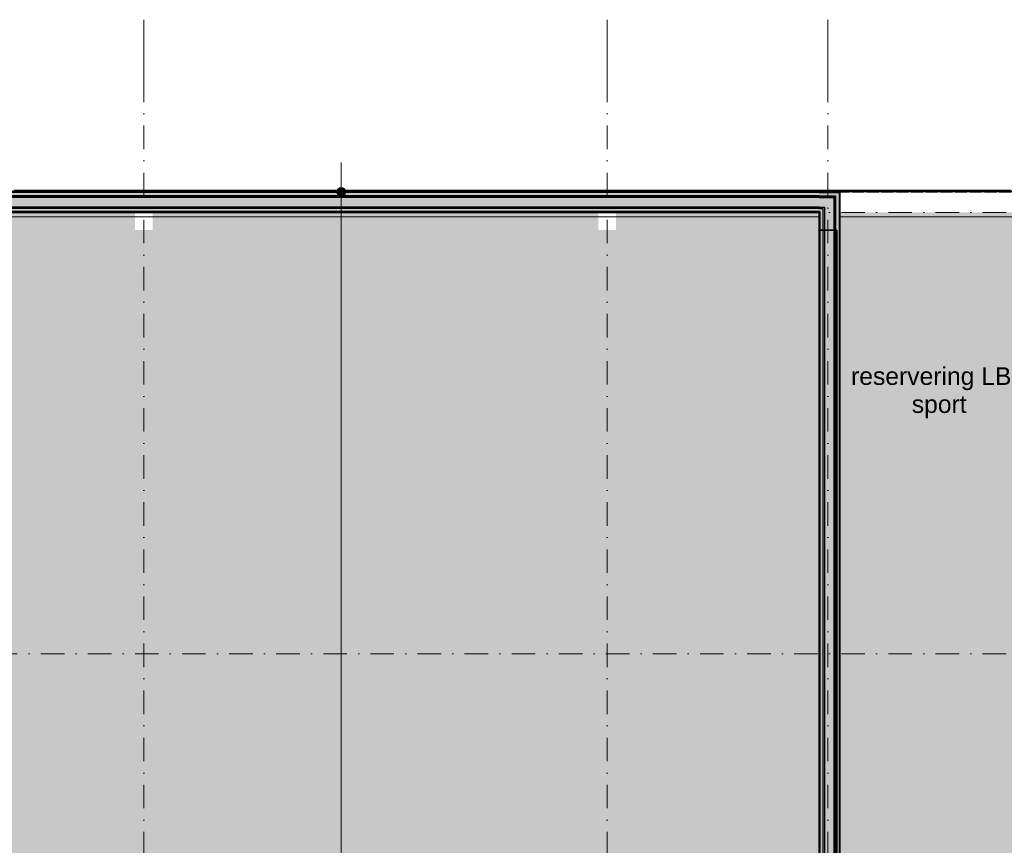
# Model space of a CAD drawing. Header units: millimetres. Extents: x -2530 to 151695, y -8763 to 71774.
# Tile 15 of 217: x 14808 to 31538, y 57744 to 71774. Entities that reach past the tile are written whole.
import ezdxf

# ---------------------------------------------------------------- set-up
doc = ezdxf.new("R2010")
doc.units = ezdxf.units.MM
doc.linetypes.add('RR_Level', pattern=[800, 400, -200, 0, -200])
for name, color, linetype, lineweight in [('A-____-____-DIMS', 211, 'Continuous', 9), ('A-____-____-DIMS-200', 211, 'Continuous', 9), ('A-AREA-____-PATT', 32, 'Continuous', 9), ('A-DETL-GENF-OTLN', 92, 'Continuous', 13), ('A-FLOR-____-OTLN', 192, 'Continuous', 18), ('A-ROOF-____-PATT', 132, 'Continuous', 18), ('A-WALL-____-MCUT', 113, 'Continuous', 35), ('A-WALL-____-OTLN', 113, 'Continuous', 18), ('A-WALL-____-PATT', 111, 'Continuous', 35), ('G-____-____-TEXT', 231, 'Continuous', 9), ('S-GRID-____-OTLN', 1, 'Continuous', 9)]:
    doc.layers.add(name, color=color, linetype=linetype, lineweight=lineweight)
doc.styles.add('Arial_2', font='arial.ttf', dxfattribs={"height": 300})
doc.styles.add('Arial_3', font='arial.ttf', dxfattribs={"height": 500})
doc.dimstyles.new('2_5mm_totaalmaatvoering', dxfattribs={"dimscale": 304.8, "dimtxt": 1.673654, "dimasz": 1.83727, "dimexe": 1.312336, "dimexo": 0.0625, "dimgap": 0.164042, "dimtad": 1, "dimdec": 0, "dimlfac": 304.8, "dimzin": 0, "dimdsep": 46, "dimtxsty": 'Arial_3', "dimblk1": 'DOTSMALL', "dimblk2": 'DOTSMALL', "dimsah": 1, "dimcen": 0.09, "dimdle": 1.64042, "dimazin": 0, "dimtfac": 1, "dimtdec": 4, "dimtix": 1, "dimtmove": 0, "dimatfit": 3, "dimfxl": 0.004306, "dimfxlon": 1, "dimtvp": 1, "dimtfill": 1, "dimtolj": 1, "dimtzin": 0, "dimlwd": 13, "dimlwe": 13, "dimarcsym": 2})

# ---------------------------------------------------------------- blocks, each defined once
blk = doc.blocks.new('027_Gilde - ATC_FacadeModel_rvt-1-plot_V1 Copy 1')
at = {"layer": 'A-ROOF-____-PATT', "lineweight": 9}
h = blk.add_hatch(dxfattribs=at)
h.set_pattern_fill('FP_1', color=8, style=0, pattern_type=2)
h.set_pattern_definition([(0, (0, 0), (812.8, 203.2), [67.056, -542.544, 67.056, -542.544, -3251.2]), (0, (0, 0), (812.8, 203.2), [-1219.2, 67.056, -1152.144, 67.056, -542.544, -1422.4]), (0, (0, 0), (812.8, 203.2), [-3048, 67.056, -339.344, 67.056, -948.944]), (120, (304.8, 101.6), (-582.37636, 602.30545), [67.056, -542.544, 67.056, -542.544, -3251.2]), (120, (304.8, 101.6), (-582.37636, 602.30545), [-1219.2, 67.056, -1152.144, 67.056, -542.544, -1422.4]), (120, (304.8, 101.6), (-582.37636, 602.30545), [-3048, 67.056, -339.344, 67.056, -948.944]), (240, (406.4, 508), (-230.42364, -805.50545), [67.056, -542.544, 67.056, -542.544, -3251.2]), (240, (406.4, 508), (-230.42364, -805.50545), [-1219.2, 67.056, -1152.144, 67.056, -542.544, -1422.4]), (240, (406.4, 508), (-230.42364, -805.50545), [-3048, 67.056, -339.344, 67.056, -948.944])])
h.paths.add_polyline_path([(31821, 30107), (31919, 30176), (31941, 30175), (31941, 30229), (31939, 30229), (31938, 30214), (31821, 30128)])
h.paths.add_polyline_path([(31904, 33349), (31904, 33366), (31881, 33349)])
h.paths.add_polyline_path([(28810, 26426), (31941, 26426), (31939, 26584), (31939, 26566), (31752, 26430), (31721, 26430), (31727, 26593), (31915, 26731), (31941, 26731), (31940, 26883), (31939, 26852), (31755, 26720), (31727, 26719), (31732, 26882), (31915, 27016), (31941, 27016), (31940, 27164), (31939, 27133), (31760, 27005), (31732, 27005), (31737, 27168), (31904, 27289), (31904, 27386), (31767, 27287), (31737, 27286), (31743, 27449), (31904, 27567), (31904, 27660), (31771, 27565), (31743, 27566), (31748, 27727), (31904, 27841), (31904, 27930), (31776, 27839), (31748, 27838), (31753, 28001), (31904, 28111), (31904, 28197), (31781, 28109), (31753, 28109), (31758, 28271), (31902, 28376), (31904, 28377), (31904, 28460), (31786, 28375), (31758, 28375), (31763, 28538), (31904, 28640), (31904, 28719), (31791, 28638), (31763, 28638), (31768, 28800), (31915, 28907), (31941, 28907), (31940, 29024), (31938, 28980), (31796, 28878), (31767, 28878), (31773, 29080), (31915, 29184), (31941, 29184), (31941, 29308), (31938, 29233), (31802, 29134), (31772, 29134), (31779, 29337), (31915, 29436), (31941, 29436), (31941, 29561), (31938, 29483), (31806, 29387), (31776, 29387), (31783, 29589), (31915, 29686), (31941, 29686), (31940, 29783), (31938, 29729), (31810, 29637), (31781, 29637), (31788, 29839), (31915, 29932), (31941, 29932), (31940, 30030), (31938, 29973), (31816, 29884), (31786, 29884), (31792, 30086), (31821, 30107), (31819, 30128), (31790, 30129), (31797, 30330), (31904, 30408), (31904, 30427), (31824, 30370), (31795, 30370), (31801, 30572), (31904, 30646), (31904, 30668), (31828, 30614), (31799, 30614), (31806, 30815), (31904, 30887), (31904, 30913), (31833, 30862), (31804, 30864), (31811, 31064), (31904, 31132), (31904, 31158), (31837, 31111), (31809, 31111), (31815, 31313), (31904, 31377), (31904, 31403), (31842, 31360), (31813, 31362), (31820, 31561), (31904, 31622), (31904, 31649), (31847, 31608), (31818, 31610), (31824, 31810), (31904, 31868), (31904, 31894), (31851, 31857), (31823, 31859), (31830, 32059), (31904, 32113), (31904, 32139), (31857, 32105), (31827, 32108), (31834, 32307), (31904, 32358), (31904, 32385), (31861, 32354), (31832, 32355), (31838, 32556), (31904, 32604), (31904, 32630), (31865, 32603), (31837, 32605), (31843, 32804), (31904, 32851), (31904, 32875), (31870, 32851), (31841, 32852), (31848, 33053), (31904, 33094), (31904, 33121), (31875, 33100), (31846, 33102), (31852, 33301), (31904, 33339), (31904, 33349), (31850, 33350), (31857, 33550), (31904, 33584), (31904, 33611), (31883, 33597), (31855, 33598), (31862, 33799), (31904, 33829), (31904, 33856), (31887, 33846), (31860, 33847), (31866, 34047), (31904, 34075), (31904, 34102), (31894, 34095), (31864, 34096), (31871, 34296), (31904, 34320), (31904, 34347), (31899, 34343), (31869, 34344), (31875, 34544), (31904, 34565), (31904, 34592), (31874, 34593), (31880, 34793), (31904, 34810), (31904, 34841), (31878, 34842), (31885, 35042), (31904, 35056), (31904, 35089), (31883, 35090), (31889, 35290), (31904, 35301), (31904, 35338), (31887, 35339), (31894, 35539), (31904, 35546), (31904, 35587), (31892, 35587), (31899, 35787), (31904, 35791), (31904, 35836), (31897, 35836), (31903, 36085), (31901, 36085), (31904, 36230), (31906, 36396), (31908, 36396), (31915, 36535), (31941, 36535), (31941, 36557), (68704, 46407), (67791, 46651), (55298, 68425), (28741, 68425), (28741, 26426)])
h.paths.add_polyline_path([(31760, 28457), (31760, 28457), (31760, 28486)])
h.paths.add_polyline_path([(31934, 28729), (31941, 28729), (31940, 28794), (31939, 28744), (31919, 28729)])
h.paths.add_polyline_path([(31941, 36396), (31941, 36396), (31940, 36396)])
h.paths.add_polyline_path([(33147, 41325), (33010, 41333), (32874, 41354), (32731, 41390), (32611, 41431), (32485, 41488), (32366, 41556), (32253, 41635), (32148, 41723), (32052, 41821), (31965, 41927), (31888, 42041), (31821, 42161), (31766, 42287), (31723, 42418), (31692, 42551), (31673, 42687), (31666, 42825), (31666, 62696), (31672, 62827), (31689, 62957), (31718, 63084), (31757, 63209), (31807, 63330), (31867, 63446), (31938, 63557), (32017, 63660), (32106, 63757), (32213, 63854), (32306, 63925), (32416, 63995), (32533, 64056), (32653, 64106), (32778, 64145), (32906, 64173), (33036, 64191), (33166, 64196), (52045, 64196), (52176, 64191), (52306, 64173), (52433, 64145), (52558, 64106), (52679, 64056), (52795, 63995), (52905, 63925), (53009, 63845), (53106, 63757), (53194, 63660), (53274, 63557), (53344, 63446), (60752, 50618), (60815, 50496), (60867, 50369), (60907, 50237), (60934, 50103), (60950, 49966), (60952, 49829), (60942, 49692), (60920, 49556), (60885, 49423), (60839, 49294), (60780, 49170), (60711, 49051), (60631, 48940), (60535, 48830), (60442, 48740), (60335, 48655), (60220, 48579), (60099, 48514), (59972, 48461), (59841, 48419), (33555, 41376), (33421, 41346), (33284, 41329)])
at = {"layer": 'A-WALL-____-OTLN', "lineweight": 5}
for points in [[(28656, 68780), (28671, 68780), (28671, 68840), (6111, 68840), (6111, 68780), (28641, 68780)], [(28484, 68765), (28656, 68766), (28656, 68780), (6126, 68780), (6126, 68765), (28481, 68765)], [(28605, 68750), (28641, 68750), (28641, 68765), (6141, 68765), (6141, 68750), (28481, 68750)], [(28731, 26010), (28731, 68840), (28671, 68840), (28671, 68200), (28691, 68200), (28691, 26651), (28671, 26651), (28671, 26010), (28691, 26010)]]:
    blk.add_hatch(color=67, dxfattribs=at).paths.add_polyline_path(points)
h = blk.add_hatch(color=67, dxfattribs=at)
h.paths.add_polyline_path([(28641, 26085), (28656, 26085), (28656, 26651), (28641, 26651), (28641, 26100)])
h.paths.add_polyline_path([(28641, 68200), (28656, 68200), (28656, 68765), (28641, 68765), (28641, 68423)])
h = blk.add_hatch(color=67, dxfattribs=at)
h.paths.add_polyline_path([(28671, 26070), (28671, 26651), (28656, 26651), (28656, 26070)])
h.paths.add_polyline_path([(28656, 68200), (28671, 68200), (28671, 68780), (28656, 68780), (28656, 68423)])
at = {"layer": 'A-WALL-____-OTLN'}
blk.add_hatch(color=47, dxfattribs=at).paths.add_polyline_path([(28390, 68499), (28390, 68500), (27882, 68499)])
at = {"layer": 'A-WALL-____-PATT', "lineweight": 5}
for points in [[(28691, 68840), (28731, 68840), (28731, 68850), (6051, 68850), (6051, 68840), (28671, 68840)], [(28481, 68590), (28481, 68750), (6301, 68750), (6301, 68590), (28456, 68590)], [(28406, 68565), (28456, 68565), (28456, 68590), (6326, 68590), (6326, 68565), (28391, 68565)], [(7646, 68515), (28406, 68515), (28406, 68565), (6376, 68565), (6376, 68515), (6923, 68515)], [(17764, 68500), (28390, 68500), (28390, 68515), (6392, 68515), (6392, 68500), (17041, 68500)]]:
    blk.add_hatch(color=67, dxfattribs=at).paths.add_polyline_path(points)
at = {"layer": 'A-WALL-____-PATT', "lineweight": 18}
blk.add_hatch(color=47, dxfattribs=at).paths.add_polyline_path([(28741, 26000), (28741, 68850), (28731, 68850), (28731, 26000)])
at = {"layer": 'A-WALL-____-PATT', "lineweight": 5}
h = blk.add_hatch(color=67, dxfattribs=at)
h.paths.add_polyline_path([(28481, 26100), (28641, 26100), (28641, 26651), (28481, 26651), (28481, 26111)])
h.paths.add_polyline_path([(28639, 68200), (28641, 68200), (28641, 68750), (28481, 68750), (28481, 68200), (28605, 68200)])
h = blk.add_hatch(color=67, dxfattribs=at)
h.paths.add_polyline_path([(28406, 26335), (28406, 26651), (28391, 26651), (28391, 26335)])
h.paths.add_polyline_path([(28391, 68200), (28406, 68200), (28406, 68515), (28391, 68515), (28391, 68417)])
h = blk.add_hatch(color=67, dxfattribs=at)
h.paths.add_polyline_path([(28456, 26285), (28456, 26651), (28406, 26651), (28406, 26285)])
h.paths.add_polyline_path([(28456, 68200), (28456, 68200), (28456, 68565), (28406, 68565), (28406, 68200)])
h = blk.add_hatch(color=67, dxfattribs=at)
h.paths.add_polyline_path([(28481, 26260), (28481, 26651), (28456, 26651), (28456, 26260)])
h.paths.add_polyline_path([(28481, 68200), (28481, 68590), (28456, 68590), (28456, 68200), (28481, 68200)])
at = {"layer": 'A-FLOR-____-OTLN', "color": 210}
for p, q in [((1584, 68860), (20655, 68860)), ((20657, 68860), (55549, 68860)), ((28741, 68850), (55544, 68850))]:
    blk.add_line(p, q, dxfattribs=at)
at = {"layer": 'A-WALL-____-MCUT', "color": 130}
for p, q in [((28390, 68850), (6392, 68850)), ((28731, 68850), (28390, 68850)), ((28741, 68850), (28731, 68850)), ((28741, 26000), (28741, 68850)), ((6392, 68499), (28390, 68499)), ((28390, 68499), (28390, 26351))]:
    blk.add_line(p, q, dxfattribs=at)
at = {"layer": 'A-WALL-____-MCUT', "color": 170, "lineweight": 25}
for p, q in [((28390, 68840), (6392, 68840)), ((28390, 68780), (6392, 68780)), ((28390, 68765), (6392, 68765)), ((28390, 68840), (28671, 68840)), ((28390, 68780), (28656, 68780)), ((28390, 68765), (28641, 68765)), ((28641, 68765), (28656, 68765)), ((28656, 68780), (28671, 68780)), ((28656, 68765), (28656, 26085)), ((28671, 68840), (28731, 68840)), ((28671, 68780), (28671, 26070)), ((28731, 68840), (28731, 26010)), ((28390, 68750), (6392, 68750)), ((28390, 68750), (28481, 68750)), ((28481, 68750), (28641, 68750)), ((28641, 68750), (28641, 26100)), ((28390, 68590), (6392, 68590)), ((28390, 68565), (6392, 68565)), ((28390, 68515), (6392, 68515)), ((28390, 68500), (6392, 68500)), ((28390, 68590), (28456, 68590)), ((28390, 68565), (28406, 68565)), ((28390, 68515), (28391, 68515)), ((28390, 68500), (28391, 68500)), ((28391, 68515), (28406, 68515)), ((28391, 68500), (28391, 26350)), ((28406, 68565), (28456, 68565)), ((28406, 68515), (28406, 26335)), ((28456, 68590), (28481, 68590)), ((28456, 68565), (28456, 26285)), ((28481, 68590), (28481, 26260))]:
    blk.add_line(p, q, dxfattribs=at)
at = {"layer": 'A-WALL-____-OTLN', "color": 210}
for p, q in [((14908, 68875), (14708, 68875)), ((14708, 68875), (14908, 68875)), ((14958, 68875), (14908, 68875)), ((14958, 68875), (14908, 68875)), ((14908, 68875), (14908, 68850)), ((14908, 68850), (14908, 68875)), ((14958, 68875), (14958, 68850)), ((14958, 68850), (14958, 68875)), ((15158, 68875), (14958, 68875)), ((14958, 68875), (15158, 68875)), ((15158, 68875), (15176, 68875)), ((15158, 68875), (15176, 68875)), ((15158, 68875), (15158, 68850)), ((15158, 68850), (15158, 68875)), ((15208, 68875), (15176, 68875)), ((15208, 68875), (15176, 68875)), ((15208, 68875), (15208, 68850)), ((15208, 68850), (15208, 68875)), ((15408, 68875), (15208, 68875)), ((15208, 68875), (15408, 68875)), ((15458, 68875), (15408, 68875)), ((15458, 68875), (15408, 68875)), ((15408, 68875), (15408, 68850)), ((15408, 68850), (15408, 68875)), ((15458, 68875), (15458, 68850)), ((15458, 68850), (15458, 68875)), ((15658, 68875), (15458, 68875)), ((15458, 68875), (15658, 68875)), ((15708, 68875), (15658, 68875)), ((15708, 68875), (15658, 68875)), ((15658, 68875), (15658, 68850)), ((15658, 68850), (15658, 68875)), ((15708, 68875), (15708, 68850)), ((15708, 68850), (15708, 68875)), ((15908, 68875), (15708, 68875)), ((15708, 68875), (15908, 68875)), ((15958, 68875), (15908, 68875)), ((15958, 68875), (15908, 68875)), ((15908, 68875), (15908, 68850)), ((15908, 68850), (15908, 68875)), ((15958, 68875), (15958, 68850)), ((15958, 68850), (15958, 68875)), ((16158, 68875), (15958, 68875)), ((15958, 68875), (16158, 68875)), ((16158, 68875), (16176, 68875)), ((16158, 68875), (16176, 68875)), ((16158, 68875), (16158, 68850)), ((16158, 68850), (16158, 68875)), ((16208, 68875), (16176, 68875)), ((16208, 68875), (16176, 68875)), ((16208, 68875), (16208, 68850)), ((16208, 68850), (16208, 68875)), ((16408, 68875), (16208, 68875)), ((16208, 68875), (16408, 68875)), ((16458, 68875), (16408, 68875)), ((16458, 68875), (16408, 68875)), ((16408, 68875), (16408, 68850)), ((16408, 68850), (16408, 68875)), ((16458, 68875), (16458, 68850)), ((16458, 68850), (16458, 68875)), ((16658, 68875), (16458, 68875)), ((16458, 68875), (16658, 68875)), ((16708, 68875), (16658, 68875)), ((16658, 68875), (16676, 68875)), ((16658, 68875), (16658, 68850)), ((16658, 68850), (16658, 68875)), ((16708, 68875), (16676, 68875)), ((16708, 68875), (16708, 68850)), ((16708, 68850), (16708, 68875)), ((16908, 68875), (16708, 68875)), ((16708, 68875), (16908, 68875)), ((16958, 68875), (16908, 68875)), ((16958, 68875), (16908, 68875)), ((16908, 68875), (16908, 68850)), ((16908, 68850), (16908, 68875)), ((16958, 68875), (16958, 68850)), ((16958, 68850), (16958, 68875)), ((17158, 68875), (16958, 68875)), ((16958, 68875), (17158, 68875)), ((17207, 68875), (17158, 68875)), ((17207, 68875), (17158, 68875)), ((17158, 68875), (17158, 68850)), ((17158, 68850), (17158, 68875)), ((17207, 68875), (17207, 68850)), ((17207, 68850), (17207, 68875)), ((17408, 68875), (17207, 68875)), ((17207, 68875), (17408, 68875)), ((17457, 68875), (17408, 68875)), ((17408, 68875), (17426, 68875)), ((17408, 68875), (17408, 68850)), ((17408, 68850), (17408, 68875)), ((17457, 68875), (17426, 68875)), ((17457, 68875), (17457, 68850)), ((17457, 68850), (17457, 68875)), ((17658, 68875), (17457, 68875)), ((17457, 68875), (17658, 68875)), ((17707, 68875), (17658, 68875)), ((17658, 68875), (17676, 68875)), ((17658, 68875), (17658, 68850)), ((17658, 68850), (17658, 68875)), ((17707, 68875), (17676, 68875)), ((17707, 68875), (17707, 68850)), ((17707, 68850), (17707, 68875)), ((17907, 68875), (17707, 68875)), ((17707, 68875), (17907, 68875)), ((17957, 68875), (17907, 68875)), ((17957, 68875), (17907, 68875)), ((17907, 68875), (17907, 68850)), ((17907, 68850), (17907, 68875)), ((17957, 68875), (17957, 68850)), ((17957, 68850), (17957, 68875)), ((18157, 68875), (17957, 68875)), ((17957, 68875), (18157, 68875)), ((18157, 68875), (18176, 68875)), ((18157, 68875), (18176, 68875)), ((18157, 68875), (18157, 68850)), ((18157, 68850), (18157, 68875)), ((18207, 68875), (18176, 68875)), ((18207, 68875), (18176, 68875)), ((18207, 68875), (18207, 68850)), ((18207, 68850), (18207, 68875)), ((18407, 68875), (18207, 68875)), ((18207, 68875), (18407, 68875)), ((18407, 68875), (18426, 68875)), ((18407, 68875), (18426, 68875)), ((18407, 68875), (18407, 68850)), ((18407, 68850), (18407, 68875)), ((18457, 68875), (18426, 68875)), ((18457, 68875), (18426, 68875)), ((18457, 68875), (18457, 68850)), ((18457, 68850), (18457, 68875)), ((18657, 68875), (18457, 68875)), ((18457, 68875), (18657, 68875)), ((18707, 68875), (18657, 68875)), ((18707, 68875), (18657, 68875)), ((18657, 68875), (18657, 68850)), ((18657, 68850), (18657, 68875)), ((18707, 68875), (18707, 68850)), ((18707, 68850), (18707, 68875)), ((18907, 68875), (18707, 68875)), ((18707, 68875), (18907, 68875)), ((18957, 68875), (18907, 68875)), ((18957, 68875), (18907, 68875)), ((18907, 68875), (18907, 68850)), ((18907, 68850), (18907, 68875)), ((18957, 68875), (18957, 68850)), ((18957, 68850), (18957, 68875)), ((19157, 68875), (18957, 68875)), ((18957, 68875), (19157, 68875)), ((19207, 68875), (19157, 68875)), ((19207, 68875), (19157, 68875)), ((19157, 68875), (19157, 68850)), ((19157, 68850), (19157, 68875)), ((19207, 68875), (19207, 68850)), ((19207, 68850), (19207, 68875)), ((19407, 68875), (19207, 68875)), ((19207, 68875), (19407, 68875)), ((19457, 68875), (19407, 68875)), ((19457, 68875), (19407, 68875)), ((19407, 68875), (19407, 68850)), ((19407, 68850), (19407, 68875)), ((19457, 68875), (19457, 68850)), ((19457, 68850), (19457, 68875)), ((19657, 68875), (19457, 68875)), ((19457, 68875), (19657, 68875)), ((19707, 68875), (19657, 68875)), ((19707, 68875), (19657, 68875)), ((19657, 68875), (19657, 68850)), ((19657, 68850), (19657, 68875)), ((19707, 68875), (19707, 68850)), ((19707, 68850), (19707, 68875)), ((19907, 68875), (19707, 68875)), ((19707, 68875), (19907, 68875)), ((19957, 68875), (19907, 68875)), ((19957, 68875), (19907, 68875)), ((19907, 68875), (19907, 68850)), ((19907, 68850), (19907, 68875)), ((19957, 68875), (19957, 68850)), ((19957, 68850), (19957, 68875)), ((20157, 68875), (19957, 68875)), ((19957, 68875), (20157, 68875)), ((20157, 68875), (20176, 68875)), ((20157, 68875), (20176, 68875)), ((20157, 68875), (20157, 68850)), ((20157, 68850), (20157, 68875)), ((20207, 68875), (20176, 68875)), ((20207, 68875), (20176, 68875)), ((20207, 68875), (20207, 68850)), ((20207, 68850), (20207, 68875)), ((20407, 68875), (20207, 68875)), ((20207, 68875), (20407, 68875)), ((20457, 68875), (20407, 68875)), ((20457, 68875), (20407, 68875)), ((20407, 68875), (20407, 68850)), ((20407, 68850), (20407, 68875)), ((20457, 68875), (20457, 68850)), ((20457, 68850), (20457, 68875)), ((20657, 68875), (20457, 68875)), ((20457, 68875), (20657, 68875)), ((20706, 68875), (20657, 68875)), ((20706, 68875), (20657, 68875)), ((20657, 68875), (20657, 68850)), ((20657, 68850), (20657, 68875)), ((20706, 68875), (20706, 68850)), ((20706, 68850), (20706, 68875)), ((20907, 68875), (20706, 68875)), ((20706, 68875), (20907, 68875)), ((20956, 68875), (20907, 68875)), ((20956, 68875), (20907, 68875)), ((20907, 68875), (20907, 68850)), ((20907, 68850), (20907, 68875)), ((20956, 68875), (20956, 68850)), ((20956, 68850), (20956, 68875)), ((21156, 68875), (20956, 68875)), ((20956, 68875), (21156, 68875)), ((21206, 68875), (21156, 68875)), ((21206, 68875), (21156, 68875)), ((21156, 68875), (21156, 68850)), ((21156, 68850), (21156, 68875)), ((21206, 68875), (21206, 68850)), ((21206, 68850), (21206, 68875)), ((21406, 68875), (21206, 68875)), ((21206, 68875), (21406, 68875)), ((21456, 68875), (21406, 68875)), ((21456, 68875), (21406, 68875)), ((21406, 68875), (21406, 68850)), ((21406, 68850), (21406, 68875)), ((21456, 68875), (21456, 68850)), ((21456, 68850), (21456, 68875)), ((21656, 68875), (21456, 68875)), ((21456, 68875), (21656, 68875)), ((21706, 68875), (21656, 68875)), ((21706, 68875), (21656, 68875)), ((21656, 68875), (21656, 68850)), ((21656, 68850), (21656, 68875)), ((21706, 68875), (21706, 68850)), ((21706, 68850), (21706, 68875)), ((21906, 68875), (21706, 68875)), ((21706, 68875), (21906, 68875)), ((21956, 68875), (21906, 68875)), ((21956, 68875), (21906, 68875)), ((21906, 68875), (21906, 68850)), ((21906, 68850), (21906, 68875)), ((21956, 68875), (21956, 68850)), ((21956, 68850), (21956, 68875)), ((22156, 68875), (21956, 68875)), ((21956, 68875), (22156, 68875)), ((22156, 68875), (22176, 68875)), ((22156, 68875), (22176, 68875)), ((22156, 68875), (22156, 68850)), ((22156, 68850), (22156, 68875)), ((22206, 68875), (22176, 68875)), ((22206, 68875), (22176, 68875)), ((22206, 68875), (22206, 68850)), ((22206, 68850), (22206, 68875)), ((22406, 68875), (22206, 68875)), ((22206, 68875), (22406, 68875)), ((22456, 68875), (22406, 68875)), ((22456, 68875), (22406, 68875)), ((22406, 68875), (22406, 68850)), ((22406, 68850), (22406, 68875)), ((22456, 68875), (22456, 68850)), ((22456, 68850), (22456, 68875)), ((22656, 68875), (22456, 68875)), ((22456, 68875), (22656, 68875)), ((22706, 68875), (22656, 68875)), ((22706, 68875), (22656, 68875)), ((22656, 68875), (22656, 68850)), ((22656, 68850), (22656, 68875)), ((22706, 68875), (22706, 68850)), ((22706, 68850), (22706, 68875)), ((22906, 68875), (22706, 68875)), ((22706, 68875), (22906, 68875)), ((22956, 68875), (22906, 68875)), ((22906, 68875), (22926, 68875)), ((22906, 68875), (22906, 68850)), ((22906, 68850), (22906, 68875)), ((22956, 68875), (22926, 68875)), ((22956, 68875), (22956, 68850)), ((22956, 68850), (22956, 68875)), ((23156, 68875), (22956, 68875)), ((22956, 68875), (23156, 68875)), ((23206, 68875), (23156, 68875)), ((23206, 68875), (23156, 68875)), ((23156, 68875), (23156, 68850)), ((23156, 68850), (23156, 68875)), ((23206, 68875), (23206, 68850)), ((23206, 68850), (23206, 68875)), ((23406, 68875), (23206, 68875)), ((23206, 68875), (23406, 68875)), ((23456, 68875), (23406, 68875)), ((23456, 68875), (23406, 68875)), ((23406, 68875), (23406, 68850)), ((23406, 68850), (23406, 68875)), ((23456, 68875), (23456, 68850)), ((23456, 68850), (23456, 68875)), ((23656, 68875), (23456, 68875)), ((23456, 68875), (23656, 68875)), ((23706, 68875), (23656, 68875)), ((23706, 68875), (23656, 68875)), ((23656, 68875), (23656, 68850)), ((23656, 68850), (23656, 68875)), ((23706, 68875), (23706, 68850)), ((23706, 68850), (23706, 68875)), ((23906, 68875), (23706, 68875)), ((23706, 68875), (23906, 68875)), ((23906, 68875), (23926, 68875)), ((23906, 68875), (23926, 68875)), ((23906, 68875), (23906, 68850)), ((23906, 68850), (23906, 68875)), ((23955, 68875), (23926, 68875)), ((23955, 68875), (23926, 68875)), ((23955, 68875), (23955, 68850)), ((23955, 68850), (23955, 68875)), ((24156, 68875), (23955, 68875)), ((23955, 68875), (24156, 68875)), ((24205, 68875), (24156, 68875)), ((24156, 68875), (24176, 68875)), ((24156, 68875), (24156, 68850)), ((24156, 68850), (24156, 68875)), ((24205, 68875), (24176, 68875)), ((24205, 68875), (24205, 68850)), ((24205, 68850), (24205, 68875)), ((24406, 68875), (24205, 68875)), ((24205, 68875), (24406, 68875)), ((24455, 68875), (24406, 68875)), ((24455, 68875), (24406, 68875)), ((24406, 68875), (24406, 68850)), ((24406, 68850), (24406, 68875)), ((24455, 68875), (24455, 68850)), ((24455, 68850), (24455, 68875)), ((24655, 68875), (24455, 68875)), ((24455, 68875), (24655, 68875)), ((24705, 68875), (24655, 68875)), ((24705, 68875), (24655, 68875)), ((24655, 68875), (24655, 68850)), ((24655, 68850), (24655, 68875)), ((24705, 68875), (24705, 68850)), ((24705, 68850), (24705, 68875)), ((24905, 68875), (24705, 68875)), ((24705, 68875), (24905, 68875)), ((24955, 68875), (24905, 68875)), ((24955, 68875), (24905, 68875)), ((24905, 68875), (24905, 68850)), ((24905, 68850), (24905, 68875)), ((24955, 68875), (24955, 68850)), ((24955, 68850), (24955, 68875)), ((25155, 68875), (24955, 68875)), ((24955, 68875), (25155, 68875)), ((25205, 68875), (25155, 68875)), ((25205, 68875), (25155, 68875)), ((25155, 68875), (25155, 68850)), ((25155, 68850), (25155, 68875)), ((25205, 68875), (25205, 68850)), ((25205, 68850), (25205, 68875)), ((25405, 68875), (25205, 68875)), ((25205, 68875), (25405, 68875)), ((25455, 68875), (25405, 68875)), ((25455, 68875), (25405, 68875)), ((25405, 68875), (25405, 68850)), ((25405, 68850), (25405, 68875)), ((25455, 68875), (25455, 68850)), ((25455, 68850), (25455, 68875)), ((25655, 68875), (25455, 68875)), ((25455, 68875), (25655, 68875)), ((25705, 68875), (25655, 68875)), ((25705, 68875), (25655, 68875)), ((25655, 68875), (25655, 68850)), ((25655, 68850), (25655, 68875)), ((25705, 68875), (25705, 68850)), ((25705, 68850), (25705, 68875)), ((25905, 68875), (25705, 68875)), ((25705, 68875), (25905, 68875)), ((25955, 68875), (25905, 68875)), ((25955, 68875), (25905, 68875)), ((25905, 68875), (25905, 68850)), ((25905, 68850), (25905, 68875)), ((25955, 68875), (25955, 68850)), ((25955, 68850), (25955, 68875)), ((26155, 68875), (25955, 68875)), ((25955, 68875), (26155, 68875)), ((26205, 68875), (26155, 68875)), ((26205, 68875), (26155, 68875)), ((26155, 68875), (26155, 68850)), ((26155, 68850), (26155, 68875)), ((26205, 68875), (26205, 68850)), ((26205, 68850), (26205, 68875)), ((26405, 68875), (26205, 68875)), ((26205, 68875), (26405, 68875)), ((26455, 68875), (26405, 68875)), ((26455, 68875), (26405, 68875)), ((26405, 68875), (26405, 68850)), ((26405, 68850), (26405, 68875)), ((26455, 68875), (26455, 68850)), ((26455, 68850), (26455, 68875)), ((26655, 68875), (26455, 68875)), ((26455, 68875), (26655, 68875)), ((26705, 68875), (26655, 68875)), ((26705, 68875), (26655, 68875)), ((26655, 68875), (26655, 68850)), ((26655, 68850), (26655, 68875)), ((26705, 68875), (26705, 68850)), ((26705, 68850), (26705, 68875)), ((26905, 68875), (26705, 68875)), ((26705, 68875), (26905, 68875)), ((26955, 68875), (26905, 68875)), ((26905, 68875), (26905, 68850)), ((26905, 68850), (26905, 68875)), ((26955, 68875), (26955, 68850)), ((26955, 68850), (26955, 68875)), ((27155, 68875), (26955, 68875)), ((26955, 68875), (27155, 68875)), ((27204, 68875), (27155, 68875)), ((27204, 68875), (27155, 68875)), ((27155, 68875), (27155, 68850)), ((27155, 68850), (27155, 68875)), ((27204, 68875), (27204, 68850)), ((27204, 68850), (27204, 68875)), ((27405, 68875), (27204, 68875)), ((27204, 68875), (27405, 68875)), ((27454, 68875), (27405, 68875)), ((27454, 68875), (27405, 68875)), ((27405, 68875), (27405, 68850)), ((27405, 68850), (27405, 68875)), ((27454, 68875), (27454, 68850)), ((27454, 68850), (27454, 68875)), ((27655, 68875), (27454, 68875)), ((27454, 68875), (27655, 68875)), ((27704, 68875), (27655, 68875)), ((27704, 68875), (27655, 68875)), ((27655, 68875), (27655, 68850)), ((27655, 68850), (27655, 68875)), ((27704, 68875), (27704, 68850)), ((27704, 68850), (27704, 68875)), ((27904, 68875), (27704, 68875)), ((27704, 68875), (27904, 68875)), ((27954, 68875), (27904, 68875)), ((27904, 68875), (27926, 68875)), ((27904, 68875), (27904, 68850)), ((27904, 68850), (27904, 68875)), ((27954, 68875), (27926, 68875)), ((27954, 68875), (27954, 68850)), ((27954, 68850), (27954, 68875)), ((28154, 68875), (27954, 68875)), ((27954, 68875), (28154, 68875)), ((28204, 68875), (28154, 68875)), ((28204, 68875), (28154, 68875)), ((28154, 68875), (28154, 68850)), ((28154, 68850), (28154, 68875)), ((28204, 68875), (28204, 68850)), ((28204, 68850), (28204, 68875)), ((28404, 68875), (28204, 68875)), ((28204, 68875), (28404, 68875)), ((28454, 68875), (28404, 68875)), ((28404, 68875), (28426, 68875)), ((28404, 68875), (28404, 68850)), ((28404, 68850), (28404, 68875)), ((28454, 68875), (28426, 68875)), ((28454, 68875), (28454, 68850)), ((28454, 68850), (28454, 68875)), ((28654, 68875), (28454, 68875)), ((28454, 68875), (28654, 68875)), ((28704, 68875), (28654, 68875)), ((28704, 68875), (28654, 68875)), ((28654, 68875), (28654, 68850)), ((28654, 68850), (28654, 68875)), ((28704, 68875), (28704, 68850)), ((28704, 68850), (28704, 68875)), ((28904, 68875), (28704, 68875)), ((28704, 68875), (28904, 68875)), ((28741, 68850), (47298, 68850)), ((28741, 68845), (28904, 68845)), ((28741, 68845), (28904, 68845)), ((28954, 68875), (28904, 68875)), ((28954, 68875), (28904, 68875)), ((28904, 68875), (28904, 68845)), ((28904, 68845), (28904, 68875)), ((28954, 68875), (28954, 68845)), ((28954, 68845), (28954, 68875)), ((29154, 68875), (28954, 68875)), ((28954, 68875), (29154, 68875)), ((28954, 68845), (29154, 68845)), ((28954, 68845), (29154, 68845)), ((29154, 68875), (29176, 68875)), ((29154, 68875), (29176, 68875)), ((29154, 68875), (29154, 68845)), ((29154, 68845), (29154, 68875)), ((29204, 68875), (29176, 68875)), ((29204, 68875), (29176, 68875)), ((29204, 68875), (29204, 68845)), ((29204, 68845), (29204, 68875)), ((29404, 68875), (29204, 68875)), ((29204, 68875), (29404, 68875)), ((29204, 68845), (29404, 68845)), ((29204, 68845), (29404, 68845)), ((29454, 68875), (29404, 68875)), ((29454, 68875), (29404, 68875)), ((29404, 68875), (29404, 68845)), ((29404, 68845), (29404, 68875)), ((29454, 68875), (29454, 68845)), ((29454, 68845), (29454, 68875)), ((29654, 68875), (29454, 68875)), ((29454, 68875), (29654, 68875)), ((29454, 68845), (29654, 68845)), ((29454, 68845), (29654, 68845)), ((29704, 68875), (29654, 68875)), ((29654, 68875), (29676, 68875)), ((29654, 68875), (29654, 68845)), ((29654, 68845), (29654, 68875)), ((29704, 68875), (29676, 68875)), ((29704, 68875), (29704, 68845)), ((29704, 68845), (29704, 68875)), ((29904, 68875), (29704, 68875)), ((29704, 68875), (29904, 68875)), ((29704, 68845), (29904, 68845)), ((29704, 68845), (29904, 68845)), ((29904, 68875), (29926, 68875)), ((29904, 68875), (29926, 68875)), ((29904, 68875), (29904, 68845)), ((29904, 68845), (29904, 68875)), ((29954, 68875), (29926, 68875)), ((29954, 68875), (29926, 68875)), ((29954, 68875), (29954, 68845)), ((29954, 68845), (29954, 68875)), ((30154, 68875), (29954, 68875)), ((29954, 68875), (30154, 68875)), ((29954, 68845), (30154, 68845)), ((29954, 68845), (30154, 68845)), ((30204, 68875), (30154, 68875)), ((30204, 68875), (30154, 68875)), ((30154, 68875), (30154, 68845)), ((30154, 68845), (30154, 68875)), ((30204, 68875), (30204, 68845)), ((30204, 68845), (30204, 68875)), ((30404, 68875), (30204, 68875)), ((30204, 68875), (30404, 68875)), ((30204, 68845), (30404, 68845)), ((30204, 68845), (30404, 68845)), ((30453, 68875), (30404, 68875)), ((30404, 68875), (30425, 68875)), ((30404, 68875), (30404, 68845)), ((30404, 68845), (30404, 68875)), ((30453, 68875), (30425, 68875)), ((30453, 68875), (30453, 68845)), ((30453, 68845), (30453, 68875)), ((30654, 68875), (30453, 68875)), ((30453, 68875), (30654, 68875)), ((30453, 68845), (30654, 68845)), ((30453, 68845), (30654, 68845)), ((30703, 68875), (30654, 68875)), ((30654, 68875), (30675, 68875)), ((30654, 68875), (30654, 68845)), ((30654, 68845), (30654, 68875)), ((30703, 68875), (30675, 68875)), ((30703, 68875), (30703, 68845)), ((30703, 68845), (30703, 68875)), ((30904, 68875), (30703, 68875)), ((30703, 68875), (30904, 68875)), ((30703, 68845), (30904, 68845)), ((30703, 68845), (30904, 68845)), ((30953, 68875), (30904, 68875)), ((30904, 68875), (30925, 68875)), ((30904, 68875), (30904, 68845)), ((30904, 68845), (30904, 68875)), ((30953, 68875), (30925, 68875)), ((30953, 68875), (30953, 68845)), ((30953, 68845), (30953, 68875)), ((31153, 68875), (30953, 68875)), ((30953, 68875), (31153, 68875)), ((30953, 68845), (31153, 68845)), ((30953, 68845), (31153, 68845)), ((31203, 68875), (31153, 68875)), ((31203, 68875), (31153, 68875)), ((31153, 68875), (31153, 68845)), ((31153, 68845), (31153, 68875)), ((31203, 68875), (31203, 68845)), ((31203, 68845), (31203, 68875)), ((31403, 68875), (31203, 68875)), ((31203, 68875), (31403, 68875)), ((31203, 68845), (31403, 68845)), ((31203, 68845), (31403, 68845)), ((31453, 68875), (31403, 68875)), ((31403, 68875), (31425, 68875)), ((31403, 68875), (31403, 68845)), ((31403, 68845), (31403, 68875)), ((31453, 68875), (31425, 68875)), ((31453, 68875), (31453, 68845)), ((31453, 68845), (31453, 68875)), ((31653, 68875), (31453, 68875)), ((31453, 68875), (31653, 68875)), ((31453, 68845), (31653, 68845)), ((31453, 68845), (31653, 68845)), ((28390, 68425), (6392, 68425)), ((47298, 68425), (28741, 68425))]:
    blk.add_line(p, q, dxfattribs=at)
blk = doc.blocks.new('DIMBLOCK60-plot_V1 Copy 1')
at = {"layer": 'A-____-____-DIMS-200', "lineweight": 25}
h = blk.add_hatch(color=256, dxfattribs=at)
edge = h.paths.add_edge_path()
edge.add_arc((20272, 68850), 70, 0, 360)
h = blk.add_hatch(color=256, dxfattribs=at)
edge = h.paths.add_edge_path()
edge.add_arc((20271, 26000), 70, 0, 360)
at = {"layer": 'A-____-____-DIMS-200', "lineweight": 13}
for p, q in [((20271, 26000), (20272, 69350)), ((19872, 68850), (20672, 68850)), ((20272, 68850), (19872, 68850)), ((19871, 26000), (20671, 26000)), ((20271, 26000), (19871, 26000))]:
    blk.add_line(p, q, dxfattribs=at)
at = {"layer": 'A-____-____-DIMS-200', "lineweight": 25}
for centre in [(20272, 68850), (20271, 26000)]:
    blk.add_circle(centre, 70, dxfattribs=at)
at = {"layer": 'A-____-____-DIMS-200', "color": 0, "lineweight": 13, "insert": (19572, 46464), "char_height": 500, "width": 2307.36, "attachment_point": 1, "rotation": 90, "line_spacing_factor": 0.941778, "style": 'Arial_3', "bg_fill": 3, "box_fill_scale": 1.25, "bg_fill_color": 256, "bg_fill_true_color": 13158600, "bg_fill_transparency": 0}
blk.add_mtext('42850', dxfattribs=at)
blk = doc.blocks.new('_DotSmall')
at = {"color": 0, "linetype": 'ByBlock', "const_width": 0.5}
blk.add_lwpolyline([(-0.0625, 0, 1), (0.0625, 0, 1)], format="xyb", close=True, dxfattribs=at)

msp = doc.modelspace()

# ---------------------------------------------------------------- hatches: boundary and pattern name
at = {"layer": 'A-AREA-____-PATT', "transparency": 33554509}
h = msp.add_hatch(color=254, dxfattribs=at)
h.paths.add_polyline_path([(28390.4834, 26351), (28390.4834, 68498.9997), (24941.4834, 68498.9997), (24941.4834, 68200), (24641.4834, 68200), (24641.4834, 68498.9997), (17066.5613, 68498.9997), (17066.5613, 68200), (16766.5613, 68200), (16766.5613, 68498.9997), (9566.5613, 68498.9997), (9566.5613, 68200), (9266.5613, 68200), (9266.5613, 68498.9997), (6691.4834, 68498.9997), (6691.4834, 68200), (6392.4834, 68200), (6392.4834, 38650), (6691.4834, 38650), (6691.4834, 38350), (6392.4834, 38350), (6392.4834, 28850), (6691.4834, 28850), (6691.4834, 28550), (6392.4834, 28550), (6392.4834, 26651), (6691.4834, 26651), (6691.4834, 26351), (9266.5613, 26351), (9266.5613, 26651), (9566.5613, 26651), (9566.5613, 26351), (16766.5613, 26351), (16766.5613, 26651), (17066.5613, 26651), (17066.5613, 26351), (24641.4834, 26351), (24641.4834, 26651), (24941.4834, 26651), (24941.4834, 26351), (27882.1875, 26351)])
h.paths.add_polyline_path([(28390.4834, 26335), (28391.4834, 26335), (28390.4834, 26350)])
at = {"layer": 'A-DETL-GENF-OTLN'}
msp.add_hatch(color=90, dxfattribs=at).paths.add_polyline_path([(32291.4834, 50000), (32291.4834, 68500), (28741.4834, 68500), (28741.4834, 50000), (31913.2228, 50000)])
at = {"layer": 'A-WALL-____-PATT', "lineweight": 18}
msp.add_hatch(color=47, dxfattribs=at).paths.add_polyline_path([(28604.9219, 26651), (28691.4834, 26651), (28691.4834, 68200), (28391.4834, 68200), (28391.4834, 26651)])

# ---------------------------------------------------------------- linework, layer by layer
at = {"layer": 'A-WALL-____-MCUT'}
for p, q in [((28691.4834, 68200), (28391.4834, 68200)), ((28391.4834, 68200), (28391.4834, 26651)), ((28691.4834, 26651), (28691.4834, 68200))]:
    msp.add_line(p, q, dxfattribs=at)
at = {"layer": 'S-GRID-____-OTLN'}
for p, q in [((16916.5613, 71774.2271), (16916.5613, 70774.2271)), ((24791.4834, 71774.2271), (24791.4834, 70774.2271)), ((28541.4834, 71774.2271), (28541.4834, 70774.2271))]:
    msp.add_line(p, q, dxfattribs=at)
at = {"layer": 'S-GRID-____-OTLN', "linetype": 'RR_Level'}
for p, q in [((16916.5613, 70774.2271), (16916.5613, -6763.3674)), ((24791.4834, 70774.2271), (24791.4834, -6763.3674)), ((28541.4834, 70774.2271), (28541.4834, -6763.3674)), ((-34.3191, 68500), (78338.1766, 68500)), ((-34.3191, 61000), (78338.1766, 61000))]:
    msp.add_line(p, q, dxfattribs=at)

# ---------------------------------------------------------------- block references
at = {"lineweight": 5}
msp.add_blockref('027_Gilde - ATC_FacadeModel_rvt-1-plot_V1 Copy 1', (0, 0), dxfattribs=at)

# ---------------------------------------------------------------- texts
at = {"layer": 'G-____-____-TEXT', "color": 5, "char_height": 300, "attachment_point": 1, "style": 'Arial_2'}
for s, insert, width in [('reservering LBK ', (28934.0842, 65867.8569), 3767.93125), ('sport', (29965.9592, 65391.6069), 1122.3625)]:
    msp.add_mtext(s, dxfattribs=dict(at, insert=insert, width=width))

# ---------------------------------------------------------------- next in the draw order: dimensions: what is measured, and where the dimension line sits
at = {"layer": 'A-____-____-DIMS', "lineweight": 13}
dim = msp.add_linear_dim(base=(20271.6099, 68849.9997), p1=(19871.0116, 26000.0056), p2=(19871.6099, 68850.0053), angle=89.99919998, dimstyle='2_5mm_totaalmaatvoering', override={"dimpost": '<>', "dimfxl": 42849.99972}, dxfattribs=at)
dim.commit()
dim.dimension.update_dxf_attribs({"geometry": 'DIMBLOCK60-plot_V1 Copy 1', "text_midpoint": (19965.8537, 47425.0041)})

doc.saveas('drawing.dxf')
